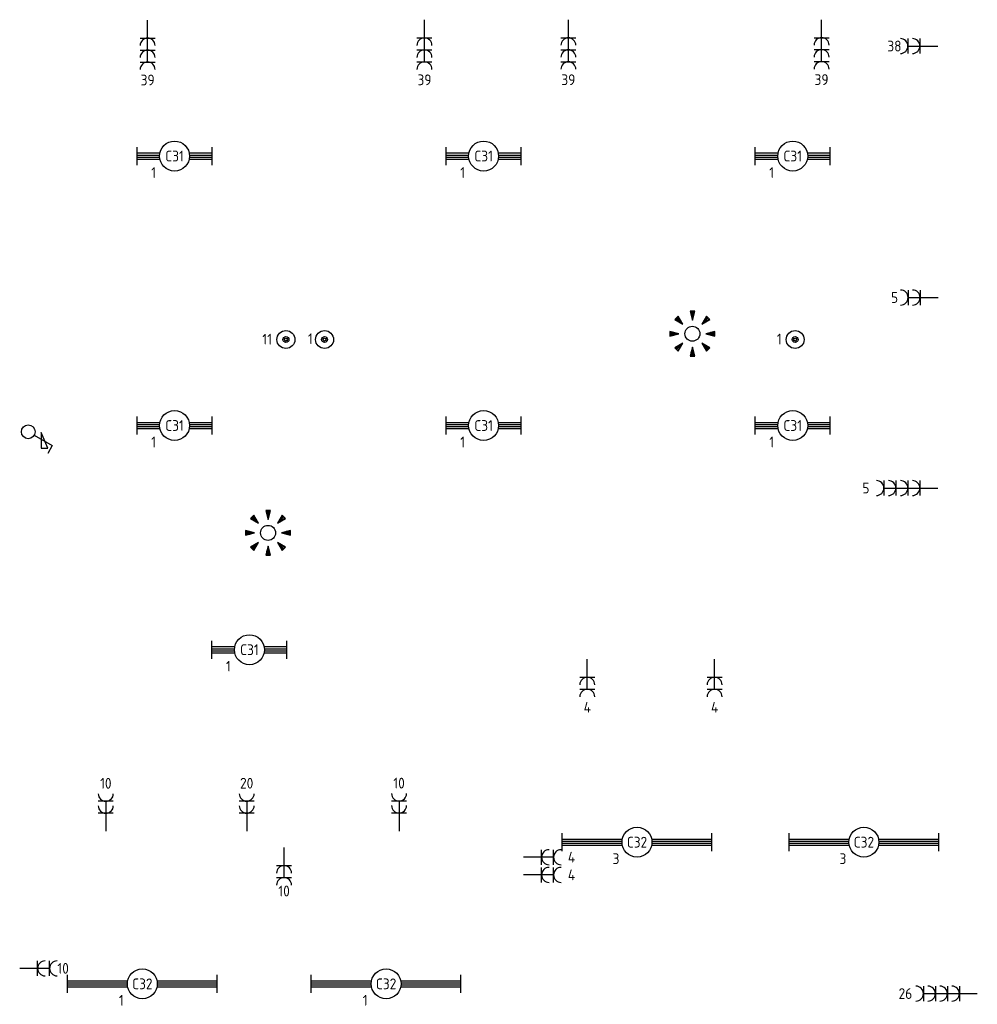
# Model space of a CAD drawing. Header units: millimetres. Extents: x 84152 to 132970, y 139979 to 175450.
# Tile 9 of 16: x 124567 to 132561, y 148920 to 157138. Entities that reach past the tile are written whole.
import ezdxf
from ezdxf.enums import TextEntityAlignment as Align

# ---------------------------------------------------------------- set-up
doc = ezdxf.new("R2010")
doc.units = ezdxf.units.MM
doc.layers.get('0').update_dxf_attribs({"linetype": 'CONTINUOUS'})
for name, color, linetype in [('EB62203-_ATTRIB', 2, 'CONTINUOUS'), ('EB63101-_ATTRIB', 2, 'CONTINUOUS'), ('EL62203-_KRACHT-WCD230', 3, 'CONTINUOUS'), ('EL63101-_LICHT-ARM', 3, 'CONTINUOUS'), ('EL63102-_LICHT-SCH', 3, 'CONTINUOUS'), ('LASDOZEN', 3, 'CONTINUOUS'), ('LBSDOZEN_ATTRIB', 2, 'CONTINUOUS')]:
    doc.layers.add(name, color=color, linetype=linetype)
doc.styles.add('1_8', font='iso', dxfattribs={"width": 0.7, "height": 1.8})
doc.styles.add('NORATT', font='isocp.shx')

# ---------------------------------------------------------------- blocks, each defined once
blk = doc.blocks.new('ES3W2A')
at = {"color": 0}
for p, q in [((1.25, 2), (-1.25, 2)), ((0, 2), (0, -3)), ((1.25, 0), (-1.25, 0))]:
    blk.add_line(p, q, dxfattribs=at)
for centre in [(0, 3.25), (0, 1.25)]:
    blk.add_arc(centre, 1.25, 180, 0, dxfattribs=at)
at = {"color": 0, "style": 'NORATT', "flags": 8}
blk.add_attdef('GROEP', text='', height=1.8, rotation=90, dxfattribs=at).set_placement((0, 5), align=Align.MIDDLE_CENTER)
at = {"color": 0, "style": 'NORATT'}
for tag, flags, p in [('KAST', 9, (-2.5, 5)), ('VERMOGEN', 9, (-2.5, 2.5)), ('GELIJK', 9, (-2.5, 0)), ('SCHAK', 8, (-1, -1.5))]:
    blk.add_attdef(tag, text='', height=1.8, dxfattribs=dict(at, flags=flags)).set_placement(p, align=Align.MIDDLE_RIGHT)
for tag, flags, p in [('DOEL', 8, (2.5, 2.5)), ('M_CODE', 9, (2.5, 0)), ('TAL', 8, (1, -1.5))]:
    blk.add_attdef(tag, text='', height=1.8, dxfattribs=dict(at, flags=flags)).set_placement(p, align=Align.MIDDLE_LEFT)
blk = doc.blocks.new('ES111205')
at = {"color": 0}
for radius in [1.5, 0.5, 0.25]:
    blk.add_circle((0, 0), radius, dxfattribs=at)
at = {"style": '1_8'}
for tag, flags, p in [('VERMOGEN', 9, (-2.5, 3.25)), ('GROEP', 8, (0, 3.25)), ('SCHAK', 8, (2.5, 3.25)), ('KAST', 9, (7, 3.25)), ('DOEL', 8, (-2.5, -0.25))]:
    blk.add_attdef(tag, text='', height=1.8, rotation=90, dxfattribs=dict(at, flags=flags)).set_placement(p, align=Align.MIDDLE_LEFT)
at = {"style": '1_8', "flags": 8}
blk.add_attdef('TAL', text='', height=1.8, rotation=90, dxfattribs=at).set_placement((2.5, 3.25), align=Align.MIDDLE_CENTER)
at = {"color": 0, "style": '1_8', "flags": 8}
for tag, p in [('NUMMER', (0, 3)), ('CODE', (0, 0))]:
    blk.add_attdef(tag, text='', height=1.8, dxfattribs=at).set_placement(p, align=Align.MIDDLE)
at = {"style": '1_8', "flags": 9}
blk.add_attdef('M_CODE', text='', height=1.8, dxfattribs=at).set_placement((0, 0), align=Align.MIDDLE_CENTER)
blk = doc.blocks.new('EK3T10')
at = {"color": 0}
for p, q in [((-6.25, -1.5), (-6.25, 1.5)), ((-6.25, 0.52), (-2.44, 0.52)), ((-6.25, 0.17), (-2.49, 0.17)), ((2.44, 0.52), (6.25, 0.52)), ((2.49, 0.17), (6.25, 0.17)), ((6.25, -1.5), (6.25, 1.5)), ((-6.25, -0.17), (-2.49, -0.17)), ((-6.25, -0.52), (-2.44, -0.52)), ((2.44, -0.52), (6.25, -0.52)), ((2.49, -0.17), (6.25, -0.17))]:
    blk.add_line(p, q, dxfattribs=at)
blk.add_circle((0, 0), 2.5, dxfattribs=at)
at = {"style": 'NORATT'}
for tag, flags, p in [('GELIJK', 9, (3.5, 5)), ('SCHAK', 8, (3.5, 2.75)), ('A_CODE', 8, (0, 0)), ('GROEP', 8, (-3.5, -2.75)), ('KAST', 9, (3.5, -2.75))]:
    blk.add_attdef(tag, text='', height=1.8, dxfattribs=dict(at, flags=flags)).set_placement(p, align=Align.MIDDLE_CENTER)
blk = doc.blocks.new('ES3W3A')
at = {"color": 0}
for p, q in [((1.25, 4), (-1.25, 4)), ((0, 4), (0, -3)), ((1.25, 2), (-1.25, 2)), ((1.25, 0), (-1.25, 0))]:
    blk.add_line(p, q, dxfattribs=at)
for centre in [(0, 5.25), (0, 3.25), (0, 1.25)]:
    blk.add_arc(centre, 1.25, 180, 0, dxfattribs=at)
at = {"color": 0, "style": 'NORATT'}
for tag, flags, p in [('VERMOGEN', 9, (5, 6.25)), ('GROEP', 8, (0, 6.25)), ('GELIJK', 9, (7.5, 6.25)), ('DOEL', 8, (-2.5, 6.25)), ('KAST', 9, (2.5, 6.25)), ('TAL', 8, (2.5, 6.25))]:
    blk.add_attdef(tag, text='', height=1.8, rotation=90, dxfattribs=dict(at, flags=flags)).set_placement(p, align=Align.MIDDLE_LEFT)
for tag, flags, p in [('SCHAK', 8, (3, 5.5)), ('M_CODE', 9, (0, -2.5))]:
    blk.add_attdef(tag, text='', height=1.8, dxfattribs=dict(at, flags=flags)).set_placement(p, align=Align.MIDDLE_CENTER)
blk = doc.blocks.new('ES3W4A')
at = {"color": 0}
for p, q in [((1.25, 6), (-1.25, 6)), ((0, 6), (0, -3)), ((1.25, 4), (-1.25, 4)), ((1.25, 2), (-1.25, 2)), ((1.25, 0), (-1.25, 0))]:
    blk.add_line(p, q, dxfattribs=at)
for centre in [(0, 7.25), (0, 5.25), (0, 3.25), (0, 1.25)]:
    blk.add_arc(centre, 1.25, 180, 0, dxfattribs=at)
at = {"color": 0, "style": 'NORATT', "flags": 8}
blk.add_attdef('GROEP', text='', height=1.8, rotation=90, dxfattribs=at).set_placement((0, 9), align=Align.MIDDLE_CENTER)
at = {"color": 0, "style": 'NORATT'}
for tag, flags, p in [('KAST', 9, (-2.5, 5)), ('VERMOGEN', 9, (-2.5, 2.5)), ('GELIJK', 9, (-2.5, 0)), ('SCHAK', 8, (-1, -1.5))]:
    blk.add_attdef(tag, text='', height=1.8, dxfattribs=dict(at, flags=flags)).set_placement(p, align=Align.MIDDLE_RIGHT)
for tag, flags, p in [('DOEL', 8, (2.5, 2.5)), ('M_CODE', 9, (2.5, 0)), ('TAL', 8, (1, -1.5))]:
    blk.add_attdef(tag, text='', height=1.8, dxfattribs=dict(at, flags=flags)).set_placement(p, align=Align.MIDDLE_LEFT)
blk = doc.blocks.new('ES3S1-R')
at = {"color": 0}
blk.add_lwpolyline([(0.58, 1), (2.31, 4), (3.61, 3.25)], dxfattribs=at)
at = {"color": 2}
blk.add_lwpolyline([(0.1, 2.12), (2.75, 2.12), (2.75, 3.25)], close=True, dxfattribs=at)
at = {"color": 0}
blk.add_circle((0, 0), 1.15, dxfattribs=at)
at = {"style": 'NORATT'}
for tag, flags, p in [('SCHAK', 8, (3, 5.5)), ('KAST', 9, (-3, 0.5)), ('M_CODE', 9, (0, 0)), ('DOEL', 9, (-3, -2)), ('GROEP', 9, (-3, -4.5))]:
    blk.add_attdef(tag, text='', height=1.8, dxfattribs=dict(at, flags=flags)).set_placement(p, align=Align.MIDDLE_CENTER)
blk = doc.blocks.new('ES652141')
at = {"color": 2}
for p, q in [((-0.2, 3.75), (-0.2, 3)), ((0, 3.75), (0, 2.25)), ((0.2, 3.75), (0.2, 3)), ((-2.79, 2.51), (-2.26, 1.98)), ((-2.65, 2.65), (-1.59, 1.59)), ((-2.51, 2.79), (-1.98, 2.26)), ((2.65, 2.65), (1.59, 1.59)), ((2.51, 2.79), (1.98, 2.26)), ((2.79, 2.51), (2.26, 1.98)), ((-3.75, 0.2), (-3, 0.2)), ((-3.75, 0), (-2.25, 0)), ((3.75, 0), (2.25, 0)), ((3.75, 0.2), (3, 0.2)), ((-3.75, -0.2), (-3, -0.2)), ((-2.65, -2.65), (-1.59, -1.59)), ((2.65, -2.65), (1.59, -1.59)), ((3.75, -0.2), (3, -0.2)), ((-2.79, -2.51), (-2.26, -1.98)), ((-2.51, -2.79), (-1.98, -2.26)), ((-0.2, -3.75), (-0.2, -3)), ((0, -3.75), (0, -2.25)), ((0.2, -3.75), (0.2, -3)), ((2.51, -2.79), (1.98, -2.26)), ((2.79, -2.51), (2.26, -1.98))]:
    blk.add_line(p, q, dxfattribs=at)
for points in [[(0, 2.25), (0.4, 3.75), (-0.4, 3.75)], [(-1.59, 1.59), (-2.37, 2.93), (-2.93, 2.37)], [(1.59, 1.59), (2.93, 2.37), (2.37, 2.93)], [(-2.25, 0), (-3.75, 0.4), (-3.75, -0.4)], [(2.25, 0), (3.75, -0.4), (3.75, 0.4)], [(-1.59, -1.59), (-2.93, -2.37), (-2.37, -2.93)], [(1.59, -1.59), (2.37, -2.93), (2.93, -2.37)], [(0, -2.25), (-0.4, -3.75), (0.4, -3.75)]]:
    blk.add_lwpolyline(points, close=True, dxfattribs=at)
at = {"color": 0}
blk.add_circle((0, 0), 1.25, dxfattribs=at)
at = {"color": 0, "style": 'NORATT'}
for tag, p in [('NUMMER', (0, 5)), ('CODE', (0, 0))]:
    blk.add_attdef(tag, text='', height=1.8, dxfattribs=at).set_placement(p, align=Align.MIDDLE)
for tag, flags, p in [('SCHAK', 8, (3, 5.5)), ('KAST', 9, (-3, 0.5)), ('M_CODE', 9, (0, 0)), ('DOEL', 9, (-3, -2)), ('GROEP', 9, (-3, -4.5))]:
    blk.add_attdef(tag, text='', height=1.8, dxfattribs=dict(at, flags=flags)).set_placement(p, align=Align.MIDDLE_CENTER)
blk = doc.blocks.new('EK3T20')
at = {"color": 0}
for p, q in [((-12.5, -1.5), (-12.5, 1.5)), ((-12.5, 0.52), (-2.44, 0.52)), ((-12.5, 0.17), (-2.49, 0.17)), ((2.44, 0.52), (12.5, 0.52)), ((2.49, 0.17), (12.5, 0.17)), ((12.5, -1.5), (12.5, 1.5)), ((-12.5, -0.17), (-2.49, -0.17)), ((-12.5, -0.52), (-2.44, -0.52)), ((2.44, -0.52), (12.5, -0.52)), ((2.49, -0.17), (12.5, -0.17))]:
    blk.add_line(p, q, dxfattribs=at)
blk.add_circle((0, 0), 2.5, dxfattribs=at)
at = {"color": 0, "style": '1_8'}
for tag, flags, p in [('SCHAK', 8, (3.5, 2.75)), ('A_CODE', 8, (0, 0)), ('GROEP', 8, (-3.5, -2.75)), ('KAST', 9, (3.5, -2.75))]:
    blk.add_attdef(tag, text='', height=1.8, dxfattribs=dict(at, flags=flags)).set_placement(p, align=Align.MIDDLE)

msp = doc.modelspace()

# ---------------------------------------------------------------- block references
at = {"layer": 'EL62203-_KRACHT-WCD230'}
ref = msp.add_blockref('ES3W3A', (125635.1, 156985, 1050), dxfattribs=dict(at, xscale=50, yscale=50, zscale=50, rotation=180))
ref.add_attrib('GROEP', '39', dxfattribs={"layer": 'EB62203-_ATTRIB', "color": 1, "height": 90, "style": 'NORATT', "flags": 8}).set_placement((125635.1, 156635, 1050), align=Align.MIDDLE_CENTER)
ref = msp.add_blockref('ES3W3A', (127945.9, 156986.4, 1050), dxfattribs=dict(at, xscale=50, yscale=50, zscale=50, rotation=180))
ref.add_attrib('GROEP', '39', dxfattribs={"layer": 'EB62203-_ATTRIB', "color": 1, "height": 90, "style": 'NORATT', "flags": 8}).set_placement((127945.9, 156636.4, 1050), align=Align.MIDDLE_CENTER)
ref = msp.add_blockref('ES3W3A', (129146.9, 156987.2, 1050), dxfattribs=dict(at, xscale=50, yscale=50, zscale=50, rotation=180))
ref.add_attrib('GROEP', '39', dxfattribs={"layer": 'EB62203-_ATTRIB', "color": 1, "height": 90, "style": 'NORATT', "flags": 8}).set_placement((129146.9, 156637.2, 1050), align=Align.MIDDLE_CENTER)
ref = msp.add_blockref('ES3W3A', (131260.9, 156988.4, 1050), dxfattribs=dict(at, xscale=50, yscale=50, zscale=50, rotation=180))
ref.add_attrib('GROEP', '39', dxfattribs={"layer": 'EB62203-_ATTRIB', "color": 1, "height": 90, "style": 'NORATT', "flags": 8}).set_placement((131260.9, 156638.4, 1050), align=Align.MIDDLE_CENTER)
ref = msp.add_blockref('ES3W2A', (132081.4, 156918.5, 5120), dxfattribs=dict(at, xscale=50, yscale=50, zscale=50, rotation=90))
ref.add_attrib('GROEP', '38', dxfattribs={"layer": 'EB62203-_ATTRIB', "color": 1, "height": 90, "style": '1_8', "flags": 8}).set_placement((131868.9, 156918.5, 5120), align=Align.MIDDLE_CENTER)
ref = msp.add_blockref('ES3W2A', (132082.7, 154819.6, 5120), dxfattribs=dict(at, xscale=50, yscale=50, zscale=50, rotation=90))
ref.add_attrib('GROEP', '5', dxfattribs={"layer": 'EB62203-_ATTRIB', "color": 1, "height": 90, "style": '1_8', "flags": 8}).set_placement((131870.2, 154819.6, 5120), align=Align.MIDDLE_CENTER)
ref = msp.add_blockref('ES3W4A', (132081.1, 153229.1, 1050), dxfattribs=dict(at, xscale=50, yscale=50, zscale=50, rotation=90))
ref.add_attrib('GROEP', '5', dxfattribs={"layer": 'EB62203-_ATTRIB', "color": 1, "height": 90, "style": 'NORATT', "flags": 8}).set_placement((131631.1, 153229.1, 1050), align=Align.MIDDLE_CENTER)
ref = msp.add_blockref('ES3W2A', (129305.3, 151650), dxfattribs=dict(at, xscale=50, yscale=50, zscale=50, rotation=180))
ref.add_attrib('GROEP', '4', dxfattribs={"layer": 'EB62203-_ATTRIB', "color": 1, "height": 90, "style": 'NORATT', "flags": 8}).set_placement((129305.3, 151400), align=Align.MIDDLE_CENTER)
ref = msp.add_blockref('ES3W2A', (130368.3, 151650), dxfattribs=dict(at, xscale=50, yscale=50, zscale=50, rotation=180))
ref.add_attrib('GROEP', '4', dxfattribs={"layer": 'EB62203-_ATTRIB', "color": 1, "height": 90, "style": 'NORATT', "flags": 8}).set_placement((130368.3, 151400), align=Align.MIDDLE_CENTER)
ref = msp.add_blockref('ES3W2A', (125285.9, 150515, 1050), dxfattribs=dict(at, xscale=50, yscale=50, zscale=50))
ref.add_attrib('GROEP', '10', dxfattribs={"layer": 'EB62203-_ATTRIB', "color": 1, "height": 90, "style": 'NORATT', "flags": 8}).set_placement((125285.9, 150765, 1050), align=Align.MIDDLE_CENTER)
ref = msp.add_blockref('ES3W2A', (126461.8, 150515.7, 1050), dxfattribs=dict(at, xscale=50, yscale=50, zscale=50))
ref.add_attrib('GROEP', '20', dxfattribs={"layer": 'EB62203-_ATTRIB', "color": 1, "height": 90, "style": 'NORATT', "flags": 8}).set_placement((126461.8, 150765.7, 1050), align=Align.MIDDLE_CENTER)
ref = msp.add_blockref('ES3W2A', (127733.8, 150516.5, 1050), dxfattribs=dict(at, xscale=50, yscale=50, zscale=50))
ref.add_attrib('GROEP', '10', dxfattribs={"layer": 'EB62203-_ATTRIB', "color": 1, "height": 90, "style": 'NORATT', "flags": 8}).set_placement((127733.8, 150766.5, 1050), align=Align.MIDDLE_CENTER)
ref = msp.add_blockref('ES3W2A', (126774, 150078.3), dxfattribs=dict(at, xscale=50, yscale=50, zscale=50, rotation=180))
ref.add_attrib('GROEP', '10', dxfattribs={"layer": 'EB62203-_ATTRIB', "color": 1, "height": 90, "style": '1_8', "flags": 8}).set_placement((126774, 149865.8), align=Align.MIDDLE_CENTER)
ref = msp.add_blockref('ES3W2A', (128923.3, 150148.3), dxfattribs=dict(at, xscale=50, yscale=50, zscale=50, rotation=270))
ref.add_attrib('GROEP', '4', dxfattribs={"layer": 'EB62203-_ATTRIB', "color": 1, "height": 90, "style": 'NORATT', "flags": 8}).set_placement((129173.3, 150148.3), align=Align.MIDDLE_CENTER)
ref = msp.add_blockref('ES3W2A', (128923.3, 150000.8), dxfattribs=dict(at, xscale=50, yscale=50, zscale=50, rotation=270))
ref.add_attrib('GROEP', '4', dxfattribs={"layer": 'EB62203-_ATTRIB', "color": 1, "height": 90, "style": 'NORATT', "flags": 8}).set_placement((129173.3, 150000.8), align=Align.MIDDLE_CENTER)
ref = msp.add_blockref('ES3W2A', (124717, 149220.5), dxfattribs=dict(at, xscale=50, yscale=50, zscale=50, rotation=270))
ref.add_attrib('GROEP', '10', dxfattribs={"layer": 'EB62203-_ATTRIB', "color": 1, "height": 90, "style": '1_8', "flags": 8}).set_placement((124929.5, 149220.5), align=Align.MIDDLE_CENTER)
ref = msp.add_blockref('ES3W4A', (132410.8, 149010, -1050), dxfattribs=dict(at, xscale=50, yscale=50, zscale=50, rotation=90))
ref.add_attrib('GROEP', '26', dxfattribs={"layer": 'EB62203-_ATTRIB', "color": 1, "height": 90, "style": 'NORATT', "flags": 8}).set_placement((131960.8, 149010, -1050), align=Align.MIDDLE_CENTER)
at = {"layer": 'EL63101-_LICHT-ARM'}
ref = msp.add_blockref('EK3T10', (125859.9, 156000.2, 2400), dxfattribs=dict(at, xscale=50, yscale=50, zscale=50))
ref.add_attrib('A_CODE', 'C31', dxfattribs={"layer": 'EB63101-_ATTRIB', "color": 1, "height": 90, "style": 'NORATT', "flags": 8}).set_placement((125859.9, 156000.2, 2400), align=Align.MIDDLE_CENTER)
ref.add_attrib('GROEP', '1', dxfattribs={"layer": 'EB63101-_ATTRIB', "color": 1, "height": 90, "style": 'NORATT', "flags": 8}).set_placement((125684.9, 155862.7, 2400), align=Align.MIDDLE_CENTER)
ref = msp.add_blockref('EK3T10', (128439.9, 156000.2, 2400), dxfattribs=dict(at, xscale=50, yscale=50, zscale=50))
ref.add_attrib('A_CODE', 'C31', dxfattribs={"layer": 'EB63101-_ATTRIB', "color": 1, "height": 90, "style": 'NORATT', "flags": 8}).set_placement((128439.9, 156000.2, 2400), align=Align.MIDDLE_CENTER)
ref.add_attrib('GROEP', '1', dxfattribs={"layer": 'EB63101-_ATTRIB', "color": 1, "height": 90, "style": 'NORATT', "flags": 8}).set_placement((128264.9, 155862.7, 2400), align=Align.MIDDLE_CENTER)
ref = msp.add_blockref('EK3T10', (131019.9, 156000.2, 2400), dxfattribs=dict(at, xscale=50, yscale=50, zscale=50))
ref.add_attrib('A_CODE', 'C31', dxfattribs={"layer": 'EB63101-_ATTRIB', "color": 1, "height": 90, "style": 'NORATT', "flags": 8}).set_placement((131019.9, 156000.2, 2400), align=Align.MIDDLE_CENTER)
ref.add_attrib('GROEP', '1', dxfattribs={"layer": 'EB63101-_ATTRIB', "color": 1, "height": 90, "style": 'NORATT', "flags": 8}).set_placement((130844.9, 155862.7, 2400), align=Align.MIDDLE_CENTER)
ref = msp.add_blockref('EK3T10', (125859.9, 153751.2, 2400), dxfattribs=dict(at, xscale=50, yscale=50, zscale=50))
ref.add_attrib('A_CODE', 'C31', dxfattribs={"layer": 'EB63101-_ATTRIB', "color": 1, "height": 90, "style": 'NORATT', "flags": 8}).set_placement((125859.9, 153751.2, 2400), align=Align.MIDDLE_CENTER)
ref.add_attrib('GROEP', '1', dxfattribs={"layer": 'EB63101-_ATTRIB', "color": 1, "height": 90, "style": 'NORATT', "flags": 8}).set_placement((125684.9, 153613.7, 2400), align=Align.MIDDLE_CENTER)
ref = msp.add_blockref('EK3T10', (128439.9, 153751.2, 2400), dxfattribs=dict(at, xscale=50, yscale=50, zscale=50))
ref.add_attrib('A_CODE', 'C31', dxfattribs={"layer": 'EB63101-_ATTRIB', "color": 1, "height": 90, "style": 'NORATT', "flags": 8}).set_placement((128439.9, 153751.2, 2400), align=Align.MIDDLE_CENTER)
ref.add_attrib('GROEP', '1', dxfattribs={"layer": 'EB63101-_ATTRIB', "color": 1, "height": 90, "style": 'NORATT', "flags": 8}).set_placement((128264.9, 153613.7, 2400), align=Align.MIDDLE_CENTER)
ref = msp.add_blockref('EK3T10', (131019.9, 153751.2, 2400), dxfattribs=dict(at, xscale=50, yscale=50, zscale=50))
ref.add_attrib('A_CODE', 'C31', dxfattribs={"layer": 'EB63101-_ATTRIB', "color": 1, "height": 90, "style": 'NORATT', "flags": 8}).set_placement((131019.9, 153751.2, 2400), align=Align.MIDDLE_CENTER)
ref.add_attrib('GROEP', '1', dxfattribs={"layer": 'EB63101-_ATTRIB', "color": 1, "height": 90, "style": 'NORATT', "flags": 8}).set_placement((130844.9, 153613.7, 2400), align=Align.MIDDLE_CENTER)
ref = msp.add_blockref('EK3T10', (126484.7, 151879.9, 2400), dxfattribs=dict(at, xscale=50, yscale=50, zscale=50))
ref.add_attrib('A_CODE', 'C31', dxfattribs={"layer": 'EB63101-_ATTRIB', "color": 1, "height": 90, "style": 'NORATT', "flags": 8}).set_placement((126484.7, 151879.9, 2400), align=Align.MIDDLE_CENTER)
ref.add_attrib('GROEP', '1', dxfattribs={"layer": 'EB63101-_ATTRIB', "color": 1, "height": 90, "style": 'NORATT', "flags": 8}).set_placement((126309.7, 151742.4, 2400), align=Align.MIDDLE_CENTER)
ref = msp.add_blockref('EK3T20', (129720.1, 150273.8, -1050), dxfattribs=dict(at, xscale=50, yscale=50, zscale=50))
ref.add_attrib('A_CODE', 'C32', dxfattribs={"layer": 'EB63101-_ATTRIB', "color": 1, "height": 90, "style": 'NORATT', "flags": 8}).set_placement((129720.1, 150273.8, -1050), align=Align.MIDDLE)
ref.add_attrib('GROEP', '3', dxfattribs={"layer": 'EB63101-_ATTRIB', "color": 1, "height": 90, "style": 'NORATT', "flags": 8}).set_placement((129545.1, 150136.3, -1050), align=Align.MIDDLE)
ref = msp.add_blockref('EK3T20', (131614.1, 150273.8, -1050), dxfattribs=dict(at, xscale=50, yscale=50, zscale=50))
ref.add_attrib('A_CODE', 'C32', dxfattribs={"layer": 'EB63101-_ATTRIB', "color": 1, "height": 90, "style": 'NORATT', "flags": 8}).set_placement((131614.1, 150273.8, -1050), align=Align.MIDDLE)
ref.add_attrib('GROEP', '3', dxfattribs={"layer": 'EB63101-_ATTRIB', "color": 1, "height": 90, "style": 'NORATT', "flags": 8}).set_placement((131439.1, 150136.3, -1050), align=Align.MIDDLE)
ref = msp.add_blockref('EK3T20', (125590.8, 149091.3, -1050), dxfattribs=dict(at, xscale=50, yscale=50, zscale=50))
ref.add_attrib('A_CODE', 'C32', dxfattribs={"layer": 'EB63101-_ATTRIB', "color": 1, "height": 90, "style": 'NORATT', "flags": 8}).set_placement((125590.8, 149091.3, -1050), align=Align.MIDDLE)
ref.add_attrib('GROEP', '1', dxfattribs={"layer": 'EB63101-_ATTRIB', "color": 1, "height": 90, "style": 'NORATT', "flags": 8}).set_placement((125415.8, 148953.8, -1050), align=Align.MIDDLE)
ref = msp.add_blockref('EK3T20', (127625.8, 149091.3, -1050), dxfattribs=dict(at, xscale=50, yscale=50, zscale=50))
ref.add_attrib('A_CODE', 'C32', dxfattribs={"layer": 'EB63101-_ATTRIB', "color": 1, "height": 90, "style": 'NORATT', "flags": 8}).set_placement((127625.8, 149091.3, -1050), align=Align.MIDDLE)
ref.add_attrib('GROEP', '1', dxfattribs={"layer": 'EB63101-_ATTRIB', "color": 1, "height": 90, "style": 'NORATT', "flags": 8}).set_placement((127450.8, 148953.8, -1050), align=Align.MIDDLE)
at = {"layer": 'EL63102-_LICHT-SCH', "xscale": 50, "yscale": 50, "zscale": 50}
for p in [(130182.5, 154517.1), (126640.6, 152855.4)]:
    msp.add_blockref('ES652141', p, dxfattribs=at)
at = {"layer": 'EL63102-_LICHT-SCH', "xscale": 50, "yscale": 50, "zscale": 50, "rotation": 270}
msp.add_blockref('ES3S1-R', (124639, 153699, 1200), dxfattribs=at)
at = {"layer": 'LASDOZEN'}
ref = msp.add_blockref('ES111205', (126789.5, 154469, 5000), dxfattribs=dict(at, xscale=50, yscale=50, zscale=50))
ref.add_attrib('GROEP', '11', dxfattribs={"layer": 'LBSDOZEN_ATTRIB', "color": 1, "height": 90, "style": '1_8', "flags": 8}).set_placement((126592.8, 154471.7, 5000), align=Align.MIDDLE_LEFT)
ref = msp.add_blockref('ES111205', (127111.8, 154469, 5000), dxfattribs=dict(at, xscale=50, yscale=50, zscale=50))
ref.add_attrib('GROEP', '1', dxfattribs={"layer": 'LBSDOZEN_ATTRIB', "color": 1, "height": 90, "style": '1_8', "flags": 8}).set_placement((126973.9, 154475, 5000), align=Align.MIDDLE_LEFT)
ref = msp.add_blockref('ES111205', (131040.2, 154469, 5000), dxfattribs=dict(at, xscale=50, yscale=50, zscale=50))
ref.add_attrib('GROEP', '1', dxfattribs={"layer": 'LBSDOZEN_ATTRIB', "color": 1, "height": 90, "style": '1_8', "flags": 8}).set_placement((130887.1, 154472.9, 5000), align=Align.MIDDLE_LEFT)

doc.saveas('drawing.dxf')
